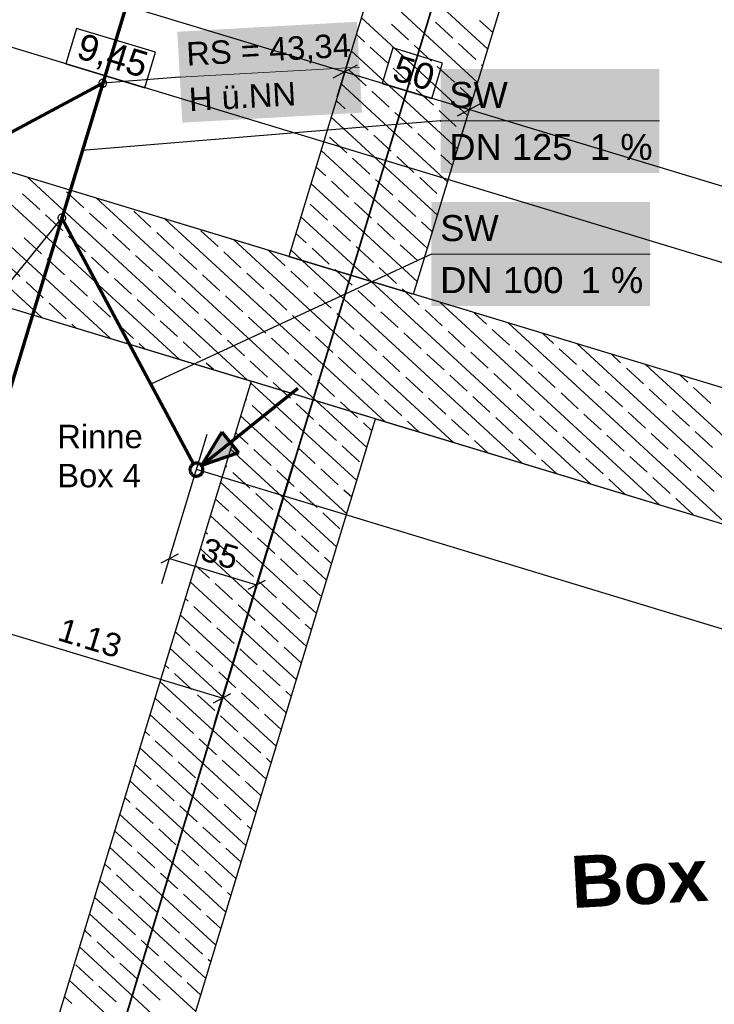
# Model space of a CAD drawing. Extents: x -779 to 790, y -208 to 633.
# Tile 160 of 232: x 96 to 150, y 259 to 334. Entities that reach past the tile are written whole.
import ezdxf
from ezdxf.lldxf.tags import DXFTag

# ---------------------------------------------------------------- set-up
doc = ezdxf.new("R2010")
doc.units = 0
doc.layers.get('0').update_dxf_attribs({"lineweight": 25})
for name, color, linetype, lineweight, true_color in [('01AFU Allgemein Bemaßung-A07F5V4RWF', 7, 'Continuous', 25, 0x848484), ('02 Raster Gebäude-A07F5V4QWF', 7, 'Continuous', 25, 0x848484), ('20 Fundament-A07F5V4OWF', 7, 'Continuous', 25, 0x848484), ('20 Räume Innen', 9, 'Continuous', 25, 0x808080), ('S_Mass', 150, 'Continuous', 25, 0x007fff), ('S_Schmutzwasser_Grundleitung', 7, 'Continuous', 70, 0x7f5f00), ('X_Mass', 150, 'Continuous', 25, 0x007fff)]:
    doc.layers.add(name, color=color, linetype=linetype, lineweight=lineweight, true_color=true_color)
doc.layers.add('02 Raster Gebäude-A07F5V53WF', color=7, linetype='Continuous', lineweight=13)
doc.layers.add('X_Text', color=7, linetype='Continuous', lineweight=25)
doc.styles.get("Standard").update_dxf_attribs({"font": 'arial.ttf'})
tags = doc.linetypes.add('Raster-A07F5V4TWF', pattern=[0.2, 0.1, -0.05, 0, -0.05]).pattern_tags.tags
tags[10:11] = [DXFTag(74, 4), DXFTag(75, 0), DXFTag(340, '0'), DXFTag(46, 1.0), DXFTag(50, 0.0), DXFTag(44, 0.0), DXFTag(45, 0.0)]
tags[8:9] = [DXFTag(74, 4), DXFTag(75, 0), DXFTag(340, '0'), DXFTag(46, 1.0), DXFTag(50, 0.0), DXFTag(44, 0.0), DXFTag(45, 0.0)]
tags[6:7] = [DXFTag(74, 4), DXFTag(75, 0), DXFTag(340, '0'), DXFTag(46, 1.0), DXFTag(50, 0.0), DXFTag(44, 0.0), DXFTag(45, 0.0)]
tags[4:5] = [DXFTag(74, 4), DXFTag(75, 0), DXFTag(340, '0'), DXFTag(46, 1.0), DXFTag(50, 0.0), DXFTag(44, 0.0), DXFTag(45, 0.0)]
tags = doc.linetypes.add('Raster-A07F5V57WF', pattern=[0.2, 0.1, -0.05, 0, -0.05]).pattern_tags.tags
tags[10:11] = [DXFTag(74, 4), DXFTag(75, 0), DXFTag(340, '0'), DXFTag(46, 1.0), DXFTag(50, 0.0), DXFTag(44, 0.0), DXFTag(45, 0.0)]
tags[8:9] = [DXFTag(74, 4), DXFTag(75, 0), DXFTag(340, '0'), DXFTag(46, 1.0), DXFTag(50, 0.0), DXFTag(44, 0.0), DXFTag(45, 0.0)]
tags[6:7] = [DXFTag(74, 4), DXFTag(75, 0), DXFTag(340, '0'), DXFTag(46, 1.0), DXFTag(50, 0.0), DXFTag(44, 0.0), DXFTag(45, 0.0)]
tags[4:5] = [DXFTag(74, 4), DXFTag(75, 0), DXFTag(340, '0'), DXFTag(46, 1.0), DXFTag(50, 0.0), DXFTag(44, 0.0), DXFTag(45, 0.0)]
tags = doc.linetypes.add('Wipeout_Contour-A07F5V4SWF', pattern=[1, 0, -1]).pattern_tags.tags
tags[6:7] = [DXFTag(74, 4), DXFTag(75, 0), DXFTag(340, '0'), DXFTag(46, 1.0), DXFTag(50, 0.0), DXFTag(44, 0.0), DXFTag(45, 0.0)]
tags[4:5] = [DXFTag(74, 4), DXFTag(75, 0), DXFTag(340, '0'), DXFTag(46, 1.0), DXFTag(50, 0.0), DXFTag(44, 0.0), DXFTag(45, 0.0)]

# ---------------------------------------------------------------- blocks, each defined once
blk = doc.blocks.new('Referenz-A07F5V4VWF', base_point=(-401.415, -176.34))
at = {"color": 0, "linetype": 'ByBlock', "lineweight": -2, "ltscale": 12.5}
for p, q in [((132.347, 367.46), (116.825, 316.268)), ((126.396, 313.367), (141.918, 364.558)), ((180.942, 296.828), (83.327, 326.425)), ((80.425, 316.854), (178.04, 287.257)), ((116.825, 316.268), (126.396, 313.367)), ((113.922, 306.697), (81.347, 199.268)), ((123.493, 303.796), (113.922, 306.697)), ((82.944, 170.071), (123.493, 303.796))]:
    blk.add_line(p, q, dxfattribs=at)
at = {"layer": '01AFU Allgemein Bemaßung-A07F5V4RWF', "color": 0, "lineweight": -2}
for p, q in [((12.267, 357.615), (193.19, 302.754)), ((87.635, 340.63), (121.132, 330.473)), ((120.551, 328.559), (121.54, 331.819)), ((122.067, 330.973), (120.196, 329.973)), ((121.132, 330.473), (130.703, 327.571)), ((130.122, 325.656), (131.111, 328.916)), ((131.638, 328.071), (129.767, 327.07)), ((130.703, 327.571), (185.249, 311.031))]:
    blk.add_line(p, q, dxfattribs=at)
at = {"layer": '01AFU Allgemein Bemaßung-A07F5V4RWF', "color": 0, "linetype": 'Wipeout_Contour-A07F5V4SWF', "lineweight": -2, "ltscale": 1.625}
for p, q in [((100.519, 333.81), (99.689, 331.076)), ((106.58, 331.972), (100.519, 333.81)), ((105.751, 329.238), (106.58, 331.972)), ((124.83, 332.307), (124.001, 329.573)), ((128.646, 331.15), (124.83, 332.307)), ((99.689, 331.076), (105.751, 329.238)), ((127.817, 328.416), (128.646, 331.15)), ((124.001, 329.573), (127.817, 328.416))]:
    blk.add_line(p, q, dxfattribs=at)
at = {"layer": '02 Raster Gebäude-A07F5V4QWF', "color": 0, "linetype": 'Raster-A07F5V4TWF', "lineweight": -2, "ltscale": 187.5}
blk.add_line((83.707, 189.82), (144.678, 390.893), dxfattribs=at)
at = {"layer": '20 Fundament-A07F5V4OWF', "color": 0, "lineweight": -2}
for p, q in [((132.347, 367.46), (116.825, 316.268)), ((126.396, 313.367), (141.918, 364.558)), ((132.11, 332.211), (123.943, 339.742)), ((131.336, 329.659), (123.169, 337.191)), ((130.562, 327.108), (122.395, 334.639)), ((126.031, 332.919), (124.708, 334.139)), ((129.423, 333.056), (128.099, 334.277)), ((132.497, 333.487), (131.491, 334.414)), ((122.639, 332.781), (122.008, 333.363)), ((124.404, 331.154), (123.081, 332.375)), ((127.796, 331.292), (126.472, 332.512)), ((131.187, 331.429), (129.864, 332.649)), ((129.789, 324.556), (121.621, 332.088)), ((129.56, 329.664), (128.237, 330.885)), ((131.723, 330.935), (131.629, 331.022)), ((122.777, 329.39), (121.453, 330.61)), ((126.169, 329.527), (124.845, 330.747)), ((129.015, 322.005), (120.848, 329.536)), ((124.541, 327.762), (123.218, 328.983)), ((127.933, 327.9), (126.61, 329.12)), ((130.949, 328.384), (130.001, 329.258)), ((121.15, 327.625), (120.461, 328.26)), ((122.914, 325.998), (121.591, 327.218)), ((126.306, 326.135), (124.983, 327.356)), ((129.698, 326.273), (128.374, 327.493)), ((116.825, 316.268), (83.327, 326.425)), ((128.241, 319.453), (120.074, 326.984)), ((103.112, 309.975), (86.226, 325.546)), ((124.679, 324.371), (123.355, 325.591)), ((128.071, 324.508), (126.747, 325.728)), ((130.176, 325.832), (130.139, 325.866)), ((97.836, 311.575), (82.979, 325.275)), ((121.287, 324.233), (119.964, 325.454)), ((127.467, 316.901), (119.3, 324.433)), ((129.402, 323.28), (128.512, 324.101)), ((108.387, 308.376), (91.502, 323.946)), ((123.052, 322.606), (121.728, 323.826)), ((126.443, 322.743), (125.12, 323.964)), ((119.66, 322.469), (118.913, 323.157)), ((113.662, 306.776), (96.777, 322.347)), ((126.694, 314.35), (118.526, 321.881)), ((121.424, 320.841), (120.101, 322.062)), ((124.816, 320.979), (123.493, 322.199)), ((128.208, 321.116), (126.885, 322.337)), ((97.682, 319.88), (96.359, 321.1)), ((101.074, 320.017), (99.75, 321.237)), ((118.937, 305.177), (102.052, 320.747)), ((119.797, 319.077), (118.474, 320.297)), ((123.189, 319.214), (121.866, 320.435)), ((126.581, 319.352), (125.257, 320.572)), ((99.447, 318.252), (98.123, 319.473)), ((102.838, 318.39), (101.515, 319.61)), ((106.23, 318.527), (104.907, 319.748)), ((124.213, 303.577), (107.327, 319.148)), ((123.153, 314.35), (117.753, 319.33)), ((124.954, 317.587), (123.63, 318.807)), ((127.854, 318.177), (127.022, 318.945)), ((104.603, 316.763), (103.28, 317.983)), ((107.995, 316.9), (106.671, 318.12)), ((111.387, 317.037), (110.063, 318.258)), ((118.17, 317.312), (117.366, 318.054)), ((121.562, 317.45), (120.238, 318.67)), ((97.819, 316.488), (96.496, 317.708)), ((101.211, 316.625), (99.888, 317.846)), ((129.488, 301.978), (112.603, 317.548)), ((80.425, 316.854), (113.922, 306.697)), ((109.759, 315.273), (108.436, 316.493)), ((113.151, 315.41), (111.828, 316.631)), ((116.543, 315.548), (115.24, 316.749)), ((117.878, 315.949), (116.979, 316.778)), ((119.935, 315.685), (118.611, 316.905)), ((123.326, 315.822), (122.003, 317.043)), ((126.718, 315.96), (125.395, 317.18)), ((96.192, 314.723), (94.869, 315.944)), ((99.584, 314.861), (98.261, 316.081)), ((102.976, 314.998), (101.652, 316.218)), ((106.368, 315.135), (105.044, 316.356)), ((134.763, 300.379), (117.878, 315.949)), ((114.916, 313.783), (113.592, 315.003)), ((118.307, 313.92), (116.984, 315.141)), ((120.516, 315.149), (120.376, 315.278)), ((121.699, 314.058), (120.516, 315.149)), ((125.091, 314.195), (123.768, 315.416)), ((97.957, 313.096), (96.633, 314.316)), ((101.349, 313.233), (100.025, 314.454)), ((104.74, 313.371), (103.417, 314.591)), ((108.132, 313.508), (106.809, 314.729)), ((111.524, 313.646), (110.2, 314.866)), ((140.039, 298.779), (123.153, 314.35)), ((120.072, 312.293), (118.749, 313.514)), ((123.464, 312.431), (122.14, 313.651)), ((125.791, 313.55), (125.532, 313.789)), ((126.856, 312.568), (125.791, 313.55)), ((99.721, 311.469), (98.398, 312.689)), ((103.113, 311.606), (101.79, 312.827)), ((106.505, 311.744), (105.182, 312.964)), ((109.897, 311.881), (108.573, 313.101)), ((113.289, 312.018), (111.965, 313.239)), ((116.68, 312.156), (115.357, 313.376)), ((180.942, 296.828), (126.396, 313.367)), ((145.314, 297.18), (128.429, 312.75)), ((125.228, 310.804), (123.905, 312.024)), ((128.62, 310.941), (127.297, 312.161)), ((132.012, 311.078), (131.066, 311.95)), ((104.878, 309.979), (103.554, 311.199)), ((108.27, 310.116), (106.946, 311.337)), ((111.661, 310.254), (110.338, 311.474)), ((115.053, 310.391), (113.73, 311.612)), ((118.445, 310.529), (117.121, 311.749)), ((121.837, 310.666), (120.513, 311.886)), ((150.589, 295.58), (133.704, 311.151)), ((100.474, 310.775), (100.163, 311.062)), ((126.993, 309.176), (125.67, 310.397)), ((130.385, 309.314), (129.061, 310.534)), ((133.777, 309.451), (132.453, 310.672)), ((110.034, 308.489), (108.711, 309.71)), ((113.426, 308.627), (112.102, 309.847)), ((116.818, 308.764), (115.494, 309.984)), ((120.209, 308.902), (118.886, 310.122)), ((123.601, 309.039), (122.278, 310.259)), ((137.168, 309.589), (136.342, 310.351)), ((105.749, 309.175), (105.319, 309.572)), ((132.149, 307.687), (130.826, 308.907)), ((135.541, 307.824), (134.218, 309.044)), ((138.933, 307.961), (137.609, 309.182)), ((155.865, 293.981), (138.979, 309.551)), ((115.191, 307), (113.867, 308.22)), ((118.582, 307.137), (117.259, 308.357)), ((121.974, 307.274), (120.651, 308.495)), ((125.366, 307.412), (124.042, 308.632)), ((128.758, 307.549), (127.434, 308.77)), ((142.325, 308.099), (141.617, 308.752)), ((111.025, 307.576), (110.475, 308.082)), ((137.306, 306.197), (135.982, 307.417)), ((140.698, 306.334), (139.374, 307.555)), ((144.089, 306.472), (142.766, 307.692)), ((161.14, 292.381), (144.255, 307.952)), ((113.922, 306.697), (72.862, 171.286)), ((120.347, 305.51), (119.023, 306.73)), ((123.739, 305.647), (122.415, 306.868)), ((127.13, 305.785), (125.807, 307.005)), ((130.522, 305.922), (129.199, 307.142)), ((133.914, 306.059), (132.591, 307.28)), ((147.481, 306.609), (146.892, 307.152)), ((122.051, 299.04), (113.884, 306.572)), ((116.3, 305.977), (115.632, 306.593)), ((116.955, 305.372), (116.3, 305.977)), ((142.462, 304.707), (141.139, 305.927)), ((145.854, 304.844), (144.53, 306.065)), ((149.246, 304.982), (147.922, 306.202)), ((113.563, 305.235), (113.497, 305.296)), ((122.825, 301.592), (118.937, 305.177)), ((121.575, 304.377), (120.788, 305.103)), ((125.503, 304.02), (124.18, 305.24)), ((128.895, 304.157), (127.572, 305.378)), ((132.287, 304.295), (130.963, 305.515)), ((135.679, 304.432), (134.355, 305.653)), ((139.07, 304.57), (137.747, 305.79)), ((115.328, 303.608), (114.005, 304.828)), ((118.72, 303.745), (117.396, 304.966)), ((122.111, 303.883), (121.575, 304.377)), ((147.618, 303.217), (146.295, 304.438)), ((82.944, 170.071), (123.493, 303.796)), ((121.278, 296.489), (113.11, 304.02)), ((123.493, 303.796), (178.04, 287.257)), ((126.85, 302.778), (125.944, 303.613)), ((130.66, 302.53), (129.336, 303.751)), ((134.051, 302.668), (132.728, 303.888)), ((137.443, 302.805), (136.12, 304.025)), ((140.835, 302.942), (139.511, 304.163)), ((144.227, 303.08), (142.903, 304.3)), ((117.093, 301.981), (115.769, 303.201)), ((120.484, 302.118), (119.161, 303.338)), ((123.212, 302.868), (122.553, 303.476)), ((149.383, 301.59), (148.06, 302.81)), ((113.701, 301.843), (112.724, 302.744)), ((132.126, 301.178), (131.101, 302.123)), ((135.816, 301.04), (134.493, 302.261)), ((139.208, 301.178), (137.884, 302.398)), ((142.6, 301.315), (141.276, 302.536)), ((145.991, 301.453), (144.668, 302.673)), ((120.504, 293.937), (112.337, 301.468)), ((115.465, 300.216), (114.142, 301.436)), ((118.857, 300.353), (117.534, 301.574)), ((122.249, 300.491), (120.925, 301.711)), ((137.401, 299.579), (136.257, 300.634)), ((140.972, 299.551), (139.649, 300.771)), ((144.364, 299.688), (143.041, 300.908)), ((147.756, 299.826), (146.432, 301.046)), ((112.074, 300.079), (111.95, 300.193)), ((117.23, 298.589), (115.907, 299.809)), ((120.622, 298.726), (119.298, 299.947)), ((113.838, 298.451), (112.515, 299.672)), ((142.676, 297.979), (141.413, 299.144)), ((146.129, 298.061), (144.805, 299.281)), ((149.52, 298.198), (148.197, 299.419)), ((119.73, 291.386), (111.563, 298.917)), ((121.665, 297.765), (121.063, 298.319)), ((112.211, 296.687), (111.176, 297.641)), ((115.603, 296.824), (114.279, 298.045)), ((118.995, 296.962), (117.671, 298.182)), ((147.893, 296.434), (146.57, 297.654)), ((118.957, 288.834), (110.789, 296.365)), ((113.976, 295.06), (112.652, 296.28)), ((117.367, 295.197), (116.044, 296.417)), ((120.759, 295.334), (119.436, 296.555)), ((110.584, 294.922), (110.402, 295.089)), ((112.348, 293.295), (111.025, 294.515)), ((115.74, 293.432), (114.417, 294.653)), ((119.132, 293.57), (117.809, 294.79)), ((118.183, 286.282), (110.016, 293.814)), ((117.505, 291.805), (116.181, 293.026)), ((120.117, 292.661), (119.573, 293.163)), ((110.721, 291.53), (109.629, 292.538)), ((114.113, 291.668), (112.79, 292.888)), ((117.409, 283.731), (109.242, 291.262)), ((112.486, 289.903), (111.162, 291.124)), ((115.878, 290.041), (114.554, 291.261)), ((119.269, 290.178), (117.946, 291.398)), ((109.094, 289.766), (108.855, 289.986)), ((110.859, 288.139), (109.535, 289.359)), ((114.25, 288.276), (112.927, 289.496)), ((117.642, 288.413), (116.319, 289.634)), ((116.635, 281.179), (108.468, 288.71)), ((112.623, 286.511), (111.3, 287.732)), ((116.015, 286.649), (114.692, 287.869)), ((118.57, 287.558), (118.083, 288.007)), ((109.231, 286.374), (108.081, 287.435)), ((115.862, 278.628), (107.694, 286.159)), ((117.78, 285.022), (116.456, 286.242)), ((110.996, 284.747), (109.673, 285.967)), ((114.388, 284.884), (113.064, 286.105)), ((107.604, 284.609), (107.308, 284.883)), ((109.369, 282.982), (108.045, 284.203)), ((112.761, 283.12), (111.437, 284.34)), ((116.152, 283.257), (114.829, 284.478)), ((115.088, 276.076), (106.921, 283.607)), ((111.133, 281.355), (109.81, 282.575)), ((114.525, 281.493), (113.202, 282.713)), ((117.022, 282.455), (116.594, 282.85)), ((107.742, 281.218), (106.534, 282.331)), ((114.314, 273.524), (106.147, 281.056)), ((112.898, 279.728), (111.575, 280.948)), ((116.249, 279.903), (114.966, 281.086)), ((109.506, 279.591), (108.183, 280.811)), ((106.115, 279.453), (105.76, 279.78)), ((107.879, 277.826), (106.556, 279.046)), ((111.271, 277.963), (109.947, 279.184)), ((114.663, 278.101), (113.339, 279.321)), ((113.541, 270.973), (105.373, 278.504)), ((106.252, 276.061), (104.986, 277.228)), ((109.644, 276.199), (108.32, 277.419)), ((113.035, 276.336), (111.712, 277.557)), ((115.475, 277.352), (115.104, 277.694)), ((112.767, 268.421), (104.6, 275.952)), ((108.017, 274.434), (106.693, 275.655)), ((111.408, 274.572), (110.085, 275.792)), ((114.701, 274.8), (113.477, 275.929)), ((104.625, 274.297), (104.213, 274.677)), ((113.173, 272.944), (111.849, 274.165)), ((111.993, 265.87), (103.826, 273.401)), ((106.389, 272.67), (105.066, 273.89)), ((109.781, 272.807), (108.458, 274.027)), ((113.927, 272.249), (113.614, 272.538)), ((104.762, 270.905), (103.439, 272.125)), ((108.154, 271.042), (106.831, 272.263)), ((111.546, 271.18), (110.222, 272.4)), ((111.219, 263.318), (103.052, 270.849)), ((106.527, 269.278), (105.203, 270.498)), ((109.919, 269.415), (108.595, 270.636)), ((113.154, 269.697), (111.987, 270.773)), ((103.135, 269.14), (102.665, 269.574)), ((108.291, 267.651), (106.968, 268.871)), ((111.683, 267.788), (110.36, 269.008)), ((110.446, 260.766), (102.278, 268.298)), ((104.9, 267.513), (103.576, 268.734)), ((110.056, 266.023), (108.733, 267.244)), ((112.38, 267.145), (112.124, 267.381)), ((103.272, 265.749), (101.949, 266.969)), ((106.664, 265.886), (105.341, 267.106)), ((109.672, 258.215), (101.505, 265.746)), ((105.037, 264.121), (103.714, 265.342)), ((108.429, 264.259), (107.105, 265.479)), ((111.606, 264.594), (110.497, 265.617)), ((101.645, 263.984), (101.118, 264.47)), ((103.41, 262.357), (102.086, 263.577)), ((106.802, 262.494), (105.478, 263.715)), ((110.193, 262.632), (108.87, 263.852)), ((108.898, 255.663), (100.731, 263.195)), ((105.174, 260.73), (103.851, 261.95)), ((108.566, 260.867), (107.243, 262.087)), ((110.833, 262.042), (110.635, 262.225)), ((101.783, 260.592), (100.459, 261.813)), ((108.125, 253.112), (99.957, 260.643)), ((110.059, 259.491), (109.007, 260.46)), ((103.547, 258.965), (102.224, 260.185)), ((106.939, 259.102), (105.616, 260.323)), ((100.155, 258.828), (99.57, 259.367))]:
    blk.add_line(p, q, dxfattribs=at)
at = {"layer": '01AFU Allgemein Bemaßung-A07F5V4RWF', "color": 0, "linetype": 'ByBlock', "lineweight": -2, "ltscale": 1.625, "char_height": 2.00026, "attachment_point": 1, "rotation": 343.13117}
for s, insert in [('{\\fArial;9,45}', (100.989, 333.483)), ('{\\fArial;50}', (125.246, 331.802))]:
    blk.add_mtext(s, dxfattribs=dict(at, insert=insert))
blk = doc.blocks.new('Referenz-A07F5V59WF', base_point=(-759.499, -206.186))
at = {"layer": '02 Raster Gebäude-A07F5V53WF', "color": 0, "linetype": 'Raster-A07F5V57WF', "ltscale": 117.000008}
blk.add_line((83.667, 189.869), (144.624, 390.905), dxfattribs=at)
at = {"layer": '20 Räume Innen', "color": 0, "linetype": 'Continuous', "lineweight": -2, "ltscale": 225.000015, "insert": (138.379, 270.166), "char_height": 3.99976, "attachment_point": 1, "rotation": 3.1327}
blk.add_mtext('{\\fArial|b1|i0;Box}', dxfattribs=at)
blk = doc.blocks.new('Maß-A07F5V6NWF', base_point=(89.505, 280.396))
at = {"color": 0, "linetype": 'ByBlock', "lineweight": -2, "ltscale": 0.25}
for p, q in [((89.586, 286.924), (93.068, 298.408)), ((111.116, 280.396), (114.598, 291.88)), ((89.505, 288.484), (90.828, 289.192)), ((111.696, 282.31), (90.166, 288.838)), ((111.035, 281.956), (112.358, 282.663))]:
    blk.add_line(p, q, dxfattribs=at)
at = {"color": 0, "linetype": 'ByBlock', "lineweight": -2, "ltscale": 0.25, "insert": (99.472, 288.524), "char_height": 1.8, "attachment_point": 1, "rotation": 343.13211}
blk.add_mtext('{\\fArial;1.13}', dxfattribs=at)
blk = doc.blocks.new('Maß-A07F5V8FWF', base_point=(106.991, 289.104))
at = {"color": 0, "linetype": 'ByBlock', "lineweight": -2, "ltscale": 0.25}
for p, q in [((107.072, 291.131), (110.554, 302.614)), ((113.756, 289.104), (117.238, 300.588)), ((108.314, 293.398), (106.991, 292.691)), ((107.652, 293.045), (114.336, 291.018)), ((114.998, 291.372), (113.675, 290.664))]:
    blk.add_line(p, q, dxfattribs=at)
at = {"color": 0, "linetype": 'ByBlock', "lineweight": -2, "ltscale": 0.25, "insert": (110.451, 294.704), "char_height": 1.8, "attachment_point": 1, "rotation": 343.13189}
blk.add_mtext('{\\fArial;35}', dxfattribs=at)
blk = doc.blocks.new('Maß-A07F5VB3WF', base_point=(109.726, 285.585))
at = {"color": 0, "linetype": 'ByBlock', "lineweight": -2, "ltscale": 0.25}
blk.add_line((156.625, 285.666), (109.726, 299.885), dxfattribs=at)

msp = doc.modelspace()

# ---------------------------------------------------------------- linework, layer by layer
at = {"layer": 'S_Mass', "lineweight": 18}
msp.add_line((108.448, 330.058), (122.256, 330.825), dxfattribs=at)
at = {"layer": 'S_Mass'}
for p, q in [((108.439, 330.063), (108.438, 330.061)), ((108.44, 330.064), (108.439, 330.063)), ((108.441, 330.066), (108.44, 330.065)), ((108.44, 330.065), (108.44, 330.064)), ((108.442, 330.066), (108.441, 330.066)), ((108.443, 330.067), (108.442, 330.066)), ((108.445, 330.068), (108.443, 330.067)), ((108.446, 330.068), (108.445, 330.068)), ((108.447, 330.068), (108.446, 330.068)), ((108.449, 330.068), (108.447, 330.068)), ((108.45, 330.068), (108.449, 330.068)), ((108.451, 330.068), (108.45, 330.068)), ((108.452, 330.067), (108.451, 330.068)), ((108.453, 330.066), (108.452, 330.067)), ((108.454, 330.066), (108.453, 330.066)), ((108.455, 330.065), (108.454, 330.066)), ((108.456, 330.064), (108.455, 330.065)), ((108.457, 330.062), (108.456, 330.064)), ((108.457, 330.061), (108.457, 330.062)), ((102.226, 329.631), (102.223, 329.592)), ((102.223, 329.592), (102.226, 329.553)), ((102.234, 329.669), (102.226, 329.631)), ((102.226, 329.553), (102.234, 329.514)), ((102.246, 329.707), (102.234, 329.669)), ((102.234, 329.514), (102.246, 329.477)), ((102.264, 329.742), (102.246, 329.707)), ((102.246, 329.477), (102.264, 329.442)), ((102.285, 329.774), (102.264, 329.742)), ((102.264, 329.442), (102.285, 329.409)), ((102.311, 329.804), (102.285, 329.774)), ((102.285, 329.409), (102.311, 329.38)), ((102.341, 329.83), (102.311, 329.804)), ((102.311, 329.38), (102.341, 329.354)), ((102.373, 329.852), (102.341, 329.83)), ((102.341, 329.354), (102.373, 329.332)), ((102.409, 329.869), (102.373, 329.852)), ((102.373, 329.332), (102.409, 329.315)), ((102.446, 329.882), (102.409, 329.869)), ((102.409, 329.315), (102.446, 329.302)), ((102.424, 329.605), (102.423, 329.592)), ((102.423, 329.592), (102.424, 329.579)), ((102.427, 329.618), (102.424, 329.605)), ((102.424, 329.579), (102.427, 329.566)), ((102.431, 329.63), (102.427, 329.618)), ((102.427, 329.566), (102.431, 329.554)), ((102.437, 329.642), (102.431, 329.63)), ((102.431, 329.554), (102.437, 329.542)), ((102.444, 329.653), (102.437, 329.642)), ((102.437, 329.542), (102.444, 329.531)), ((102.453, 329.663), (102.444, 329.653)), ((102.444, 329.531), (102.453, 329.521)), ((102.484, 329.889), (102.446, 329.882)), ((102.462, 329.671), (102.453, 329.663)), ((102.453, 329.521), (102.462, 329.512)), ((102.473, 329.678), (102.462, 329.671)), ((102.462, 329.512), (102.473, 329.505)), ((102.485, 329.684), (102.473, 329.678)), ((102.473, 329.505), (102.485, 329.499)), ((102.523, 329.892), (102.484, 329.889)), ((102.497, 329.688), (102.485, 329.684)), ((102.485, 329.499), (102.497, 329.495)), ((102.51, 329.691), (102.497, 329.688)), ((102.497, 329.495), (102.51, 329.493)), ((102.523, 329.692), (102.51, 329.691)), ((102.51, 329.493), (102.523, 329.492)), ((108.448, 330.058), (102.523, 329.592)), ((102.562, 329.889), (102.523, 329.892)), ((102.536, 329.691), (102.523, 329.692)), ((102.523, 329.492), (102.536, 329.493)), ((102.549, 329.688), (102.536, 329.691)), ((102.536, 329.493), (102.549, 329.495)), ((102.562, 329.684), (102.549, 329.688)), ((102.549, 329.495), (102.562, 329.499)), ((102.601, 329.882), (102.562, 329.889)), ((102.573, 329.678), (102.562, 329.684)), ((102.562, 329.499), (102.573, 329.505)), ((102.584, 329.671), (102.573, 329.678)), ((102.573, 329.505), (102.584, 329.512)), ((102.594, 329.663), (102.584, 329.671)), ((102.584, 329.512), (102.594, 329.521)), ((102.603, 329.653), (102.594, 329.663)), ((102.594, 329.521), (102.603, 329.531)), ((102.638, 329.869), (102.601, 329.882)), ((102.601, 329.302), (102.638, 329.315)), ((102.61, 329.642), (102.603, 329.653)), ((102.603, 329.531), (102.61, 329.542)), ((102.616, 329.63), (102.61, 329.642)), ((102.61, 329.542), (102.616, 329.554)), ((102.62, 329.618), (102.616, 329.63)), ((102.616, 329.554), (102.62, 329.566)), ((102.622, 329.605), (102.62, 329.618)), ((102.62, 329.566), (102.622, 329.579)), ((102.623, 329.592), (102.622, 329.605)), ((102.622, 329.579), (102.623, 329.592)), ((102.673, 329.852), (102.638, 329.869)), ((102.638, 329.315), (102.673, 329.332)), ((102.706, 329.83), (102.673, 329.852)), ((102.673, 329.332), (102.706, 329.354)), ((102.735, 329.804), (102.706, 329.83)), ((102.706, 329.354), (102.735, 329.38)), ((102.761, 329.774), (102.735, 329.804)), ((102.735, 329.38), (102.761, 329.409)), ((102.783, 329.742), (102.761, 329.774)), ((102.761, 329.409), (102.783, 329.442)), ((102.8, 329.707), (102.783, 329.742)), ((102.783, 329.442), (102.8, 329.477)), ((102.813, 329.669), (102.8, 329.707)), ((102.8, 329.477), (102.813, 329.514)), ((102.821, 329.631), (102.813, 329.669)), ((102.813, 329.514), (102.821, 329.553)), ((102.823, 329.592), (102.821, 329.631)), ((102.821, 329.553), (102.823, 329.592)), ((108.438, 330.061), (108.438, 330.06)), ((108.438, 330.06), (108.438, 330.059)), ((108.438, 330.059), (108.438, 330.058)), ((108.438, 330.058), (108.438, 330.056)), ((108.438, 330.056), (108.438, 330.055)), ((108.438, 330.055), (108.439, 330.054)), ((108.439, 330.054), (108.439, 330.053)), ((108.439, 330.053), (108.44, 330.052)), ((108.44, 330.052), (108.441, 330.051)), ((108.441, 330.051), (108.442, 330.05)), ((108.442, 330.05), (108.443, 330.049)), ((108.443, 330.049), (108.444, 330.049)), ((108.444, 330.049), (108.446, 330.048)), ((108.446, 330.048), (108.447, 330.048)), ((108.447, 330.048), (108.448, 330.048)), ((108.448, 330.048), (108.45, 330.048)), ((108.45, 330.048), (108.451, 330.049)), ((108.451, 330.049), (108.452, 330.049)), ((108.452, 330.049), (108.453, 330.05)), ((108.453, 330.05), (108.454, 330.051)), ((108.454, 330.051), (108.455, 330.051)), ((108.455, 330.051), (108.456, 330.052)), ((108.456, 330.052), (108.457, 330.054)), ((108.458, 330.06), (108.457, 330.061)), ((108.457, 330.055), (108.458, 330.056)), ((108.457, 330.054), (108.457, 330.055)), ((108.458, 330.059), (108.458, 330.06)), ((108.458, 330.057), (108.458, 330.059)), ((108.458, 330.056), (108.458, 330.057)), ((102.446, 329.302), (102.484, 329.294)), ((102.484, 329.294), (102.523, 329.292)), ((102.523, 329.292), (102.562, 329.294)), ((102.562, 329.294), (102.601, 329.302)), ((99.199, 319.47), (99.17, 319.444)), ((99.232, 319.492), (99.199, 319.47)), ((99.267, 319.509), (99.232, 319.492)), ((99.304, 319.522), (99.267, 319.509)), ((99.343, 319.529), (99.304, 319.522)), ((99.382, 319.532), (99.343, 319.529)), ((99.421, 319.529), (99.382, 319.532)), ((99.46, 319.522), (99.421, 319.529)), ((99.497, 319.509), (99.46, 319.522)), ((99.532, 319.492), (99.497, 319.509)), ((99.565, 319.47), (99.532, 319.492)), ((99.594, 319.444), (99.565, 319.47)), ((89.21, 306.697), (99.382, 319.232)), ((99.085, 319.271), (99.082, 319.232)), ((99.082, 319.232), (99.085, 319.193)), ((99.092, 319.309), (99.085, 319.271)), ((99.085, 319.193), (99.092, 319.154)), ((99.105, 319.347), (99.092, 319.309)), ((99.092, 319.154), (99.105, 319.117)), ((99.122, 319.382), (99.105, 319.347)), ((99.105, 319.117), (99.122, 319.082)), ((99.144, 319.414), (99.122, 319.382)), ((99.122, 319.082), (99.144, 319.049)), ((99.17, 319.444), (99.144, 319.414)), ((99.144, 319.049), (99.17, 319.02)), ((99.17, 319.02), (99.199, 318.994)), ((99.199, 318.994), (99.232, 318.972)), ((99.232, 318.972), (99.267, 318.955)), ((99.267, 318.955), (99.304, 318.942)), ((99.283, 319.245), (99.282, 319.232)), ((99.282, 319.232), (99.283, 319.219)), ((99.285, 319.258), (99.283, 319.245)), ((99.283, 319.219), (99.285, 319.206)), ((99.29, 319.27), (99.285, 319.258)), ((99.285, 319.206), (99.29, 319.194)), ((99.295, 319.282), (99.29, 319.27)), ((99.29, 319.194), (99.295, 319.182)), ((99.303, 319.293), (99.295, 319.282)), ((99.295, 319.182), (99.303, 319.171)), ((99.311, 319.303), (99.303, 319.293)), ((99.303, 319.171), (99.311, 319.161)), ((99.304, 318.942), (99.343, 318.934)), ((99.321, 319.311), (99.311, 319.303)), ((99.311, 319.161), (99.321, 319.152)), ((99.332, 319.318), (99.321, 319.311)), ((99.321, 319.152), (99.332, 319.145)), ((99.344, 319.324), (99.332, 319.318)), ((99.332, 319.145), (99.344, 319.139)), ((99.343, 318.934), (99.382, 318.932)), ((99.356, 319.328), (99.344, 319.324)), ((99.344, 319.139), (99.356, 319.135)), ((99.369, 319.331), (99.356, 319.328)), ((99.356, 319.135), (99.369, 319.133)), ((99.382, 319.332), (99.369, 319.331)), ((99.369, 319.133), (99.382, 319.132)), ((99.395, 319.331), (99.382, 319.332)), ((99.382, 319.132), (99.395, 319.133)), ((99.382, 318.932), (99.421, 318.934)), ((99.408, 319.328), (99.395, 319.331)), ((99.395, 319.133), (99.408, 319.135)), ((99.42, 319.324), (99.408, 319.328)), ((99.408, 319.135), (99.42, 319.139)), ((99.432, 319.318), (99.42, 319.324)), ((99.42, 319.139), (99.432, 319.145)), ((99.421, 318.934), (99.46, 318.942)), ((99.443, 319.311), (99.432, 319.318)), ((99.432, 319.145), (99.443, 319.152)), ((99.453, 319.303), (99.443, 319.311)), ((99.443, 319.152), (99.453, 319.161)), ((99.461, 319.293), (99.453, 319.303)), ((99.453, 319.161), (99.461, 319.171)), ((99.46, 318.942), (99.497, 318.955)), ((99.469, 319.282), (99.461, 319.293)), ((99.461, 319.171), (99.469, 319.182)), ((99.474, 319.27), (99.469, 319.282)), ((99.469, 319.182), (99.474, 319.194)), ((99.479, 319.258), (99.474, 319.27)), ((99.474, 319.194), (99.479, 319.206)), ((99.481, 319.245), (99.479, 319.258)), ((99.479, 319.206), (99.481, 319.219)), ((99.482, 319.232), (99.481, 319.245)), ((99.481, 319.219), (99.482, 319.232)), ((99.497, 318.955), (99.532, 318.972)), ((99.532, 318.972), (99.565, 318.994)), ((99.565, 318.994), (99.594, 319.02)), ((99.62, 319.414), (99.594, 319.444)), ((99.594, 319.02), (99.62, 319.049)), ((99.642, 319.382), (99.62, 319.414)), ((99.62, 319.049), (99.642, 319.082)), ((99.659, 319.347), (99.642, 319.382)), ((99.642, 319.082), (99.659, 319.117)), ((99.672, 319.309), (99.659, 319.347)), ((99.659, 319.117), (99.672, 319.154)), ((99.679, 319.271), (99.672, 319.309)), ((99.672, 319.154), (99.679, 319.193)), ((99.682, 319.232), (99.679, 319.271)), ((99.679, 319.193), (99.682, 319.232))]:
    msp.add_line(p, q, dxfattribs=at)
at = {"layer": 'S_Mass', "color": 7, "true_color": 0xffffff}
for points in [[(122.105, 333.553), (108.254, 333.553), (122.062, 334.32)], [(108.599, 327.331), (122.105, 333.553), (108.254, 333.553)], [(122.451, 327.331), (108.599, 327.331), (122.105, 333.553)], [(108.642, 326.563), (122.451, 327.331), (108.599, 327.331)]]:
    msp.add_solid(points, dxfattribs=at)
at = {"layer": 'S_Schmutzwasser_Grundleitung'}
for p, q in [((120.986, 390.48), (102.523, 329.592)), ((95.082, 325.613), (102.523, 329.592)), ((102.523, 329.592), (99.382, 319.232)), ((99.382, 319.232), (79.34, 253.134)), ((109.49, 300.326), (99.382, 319.232)), ((110.116, 300.198), (117.517, 306.152)), ((111.669, 302.765), (110.116, 300.198)), ((111.669, 302.765), (112.955, 301.166)), ((112.955, 301.166), (110.116, 300.198)), ((109.229, 299.939), (109.226, 299.873)), ((109.226, 299.873), (109.232, 299.808)), ((109.24, 300.003), (109.229, 299.939)), ((109.232, 299.808), (109.246, 299.744)), ((109.26, 300.066), (109.24, 300.003)), ((109.288, 300.125), (109.26, 300.066)), ((109.323, 300.18), (109.288, 300.125)), ((109.365, 300.23), (109.323, 300.18)), ((109.413, 300.274), (109.365, 300.23)), ((109.466, 300.312), (109.413, 300.274)), ((109.524, 300.342), (109.466, 300.312)), ((109.586, 300.365), (109.524, 300.342)), ((109.65, 300.379), (109.586, 300.365)), ((109.715, 300.385), (109.65, 300.379)), ((109.78, 300.382), (109.715, 300.385)), ((109.844, 300.371), (109.78, 300.382)), ((109.907, 300.351), (109.844, 300.371)), ((109.966, 300.323), (109.907, 300.351)), ((110.021, 300.288), (109.966, 300.323)), ((110.072, 300.246), (110.021, 300.288)), ((110.116, 300.198), (110.072, 300.246)), ((110.153, 300.145), (110.116, 300.198)), ((110.184, 300.087), (110.153, 300.145)), ((110.206, 300.025), (110.184, 300.087)), ((110.22, 299.961), (110.206, 300.025)), ((110.212, 299.767), (110.223, 299.831)), ((110.226, 299.896), (110.22, 299.961)), ((110.223, 299.831), (110.226, 299.896)), ((109.246, 299.744), (109.269, 299.683)), ((109.269, 299.683), (109.299, 299.625)), ((109.299, 299.625), (109.337, 299.571)), ((109.337, 299.571), (109.381, 299.523)), ((109.381, 299.523), (109.431, 299.481)), ((109.431, 299.481), (109.486, 299.446)), ((109.486, 299.446), (109.545, 299.419)), ((109.545, 299.419), (109.608, 299.399)), ((109.608, 299.399), (109.672, 299.388)), ((109.672, 299.388), (109.738, 299.385)), ((109.738, 299.385), (109.803, 299.391)), ((109.803, 299.391), (109.867, 299.405)), ((109.867, 299.405), (109.928, 299.427)), ((109.928, 299.427), (109.986, 299.458)), ((109.986, 299.458), (110.04, 299.495)), ((110.04, 299.495), (110.088, 299.54)), ((110.088, 299.54), (110.13, 299.59)), ((110.13, 299.59), (110.165, 299.645)), ((110.165, 299.645), (110.192, 299.704)), ((110.192, 299.704), (110.212, 299.767))]:
    msp.add_line(p, q, dxfattribs=at)
at = {"layer": 'S_Schmutzwasser_Grundleitung', "lineweight": 13}
for p, q in [((102.523, 329.592), (102.523, 329.592)), ((99.382, 319.232), (99.382, 319.232))]:
    msp.add_line(p, q, dxfattribs=at)
at = {"layer": 'S_Schmutzwasser_Grundleitung'}
for points in [[(112.955, 301.166), (110.701, 301.166), (111.669, 302.765)], [(110.116, 300.198), (112.955, 301.166), (110.701, 301.166)]]:
    msp.add_solid(points, dxfattribs=at)
at = {"layer": 'X_Mass'}
for p, q in [((128.49, 326.696), (100.953, 324.412)), ((128.481, 326.699), (128.48, 326.698)), ((128.48, 326.698), (128.48, 326.697)), ((128.48, 326.697), (128.48, 326.696)), ((128.48, 326.696), (128.48, 326.694)), ((128.48, 326.694), (128.48, 326.693)), ((128.48, 326.693), (128.481, 326.692)), ((128.482, 326.702), (128.481, 326.701)), ((128.481, 326.701), (128.481, 326.699)), ((128.481, 326.692), (128.481, 326.691)), ((128.481, 326.691), (128.482, 326.689)), ((128.483, 326.703), (128.482, 326.702)), ((128.482, 326.689), (128.483, 326.688)), ((128.484, 326.703), (128.483, 326.703)), ((128.483, 326.688), (128.484, 326.688)), ((128.485, 326.704), (128.484, 326.703)), ((128.484, 326.688), (128.485, 326.687)), ((128.486, 326.705), (128.485, 326.704)), ((128.485, 326.687), (128.486, 326.686)), ((128.487, 326.705), (128.486, 326.705)), ((128.486, 326.686), (128.487, 326.686)), ((128.489, 326.705), (128.487, 326.705)), ((128.487, 326.686), (128.489, 326.686)), ((128.49, 326.706), (128.489, 326.705)), ((128.489, 326.686), (128.49, 326.686)), ((128.491, 326.705), (128.49, 326.706)), ((128.49, 326.686), (128.491, 326.686)), ((128.493, 326.705), (128.491, 326.705)), ((128.491, 326.686), (128.493, 326.686)), ((128.494, 326.705), (128.493, 326.705)), ((128.493, 326.686), (128.494, 326.686)), ((128.495, 326.704), (128.494, 326.705)), ((128.494, 326.686), (128.495, 326.687)), ((128.496, 326.703), (128.495, 326.704)), ((128.495, 326.687), (128.496, 326.688)), ((128.497, 326.703), (128.496, 326.703)), ((128.496, 326.688), (128.497, 326.688)), ((128.498, 326.702), (128.497, 326.703)), ((128.497, 326.688), (128.498, 326.689)), ((128.499, 326.701), (128.498, 326.702)), ((128.498, 326.689), (128.499, 326.691)), ((128.499, 326.699), (128.499, 326.701)), ((128.5, 326.698), (128.499, 326.699)), ((128.499, 326.692), (128.5, 326.693)), ((128.499, 326.691), (128.499, 326.692)), ((128.5, 326.697), (128.5, 326.698)), ((128.5, 326.696), (128.5, 326.697)), ((128.5, 326.694), (128.5, 326.696)), ((128.5, 326.693), (128.5, 326.694)), ((127.79, 316.455), (106.213, 306.455)), ((127.781, 316.458), (127.78, 316.457)), ((127.78, 316.457), (127.78, 316.455)), ((127.78, 316.455), (127.78, 316.454)), ((127.78, 316.454), (127.781, 316.453)), ((127.782, 316.46), (127.781, 316.459)), ((127.781, 316.459), (127.781, 316.458)), ((127.781, 316.453), (127.781, 316.451)), ((127.781, 316.451), (127.782, 316.45)), ((127.783, 316.462), (127.782, 316.461)), ((127.782, 316.461), (127.782, 316.46)), ((127.782, 316.45), (127.782, 316.449)), ((127.782, 316.449), (127.783, 316.448)), ((127.784, 316.463), (127.783, 316.462)), ((127.783, 316.448), (127.784, 316.447)), ((127.785, 316.464), (127.784, 316.463)), ((127.784, 316.447), (127.785, 316.447)), ((127.786, 316.464), (127.785, 316.464)), ((127.785, 316.447), (127.786, 316.446)), ((127.788, 316.465), (127.786, 316.464)), ((127.786, 316.446), (127.788, 316.446)), ((127.789, 316.465), (127.788, 316.465)), ((127.788, 316.446), (127.789, 316.445)), ((127.79, 316.465), (127.789, 316.465)), ((127.789, 316.445), (127.79, 316.445)), ((127.792, 316.465), (127.79, 316.465)), ((127.79, 316.445), (127.792, 316.445)), ((127.793, 316.465), (127.792, 316.465)), ((127.792, 316.445), (127.793, 316.446)), ((127.794, 316.464), (127.793, 316.465)), ((127.793, 316.446), (127.794, 316.446)), ((127.795, 316.464), (127.794, 316.464)), ((127.794, 316.446), (127.795, 316.447)), ((127.796, 316.463), (127.795, 316.464)), ((127.795, 316.447), (127.796, 316.447)), ((127.797, 316.462), (127.796, 316.463)), ((127.796, 316.447), (127.797, 316.448)), ((127.798, 316.461), (127.797, 316.462)), ((127.797, 316.448), (127.798, 316.449)), ((127.799, 316.46), (127.798, 316.461)), ((127.798, 316.449), (127.799, 316.45)), ((127.799, 316.459), (127.799, 316.46)), ((127.8, 316.458), (127.799, 316.459)), ((127.799, 316.451), (127.8, 316.453)), ((127.799, 316.45), (127.799, 316.451)), ((127.8, 316.457), (127.8, 316.458)), ((127.8, 316.455), (127.8, 316.457)), ((127.8, 316.454), (127.8, 316.455)), ((127.8, 316.453), (127.8, 316.454))]:
    msp.add_line(p, q, dxfattribs=at)
at = {"layer": 'X_Mass', "lineweight": 18}
for p, q in [((128.49, 326.696), (145.309, 326.696)), ((127.79, 316.455), (144.589, 316.455))]:
    msp.add_line(p, q, dxfattribs=at)
at = {"layer": 'X_Mass', "color": 7, "true_color": 0xffffff}
for points in [[(128.49, 322.696), (145.309, 322.696), (128.49, 330.696)], [(145.309, 322.696), (128.49, 330.696), (145.309, 330.696)], [(127.79, 312.455), (144.589, 312.455), (127.79, 320.455)], [(144.589, 312.455), (127.79, 320.455), (144.589, 320.455)]]:
    msp.add_solid(points, dxfattribs=at)

# ---------------------------------------------------------------- block references
at = {"color": 8, "lineweight": 25, "ltscale": 1250, "true_color": 0x808080}
msp.add_blockref('Referenz-A07F5V59WF', (-759.499, -206.186), dxfattribs=at)
at = {"color": 8, "lineweight": 25, "ltscale": 12.5, "true_color": 0x808080}
msp.add_blockref('Referenz-A07F5V4VWF', (-401.415, -176.34), dxfattribs=at)
at = {"layer": 'S_Mass', "ltscale": 0.25}
for name, p in [('Maß-A07F5VB3WF', (109.726, 285.585)), ('Maß-A07F5V8FWF', (106.991, 289.104)), ('Maß-A07F5V6NWF', (89.505, 280.396))]:
    msp.add_blockref(name, p, dxfattribs=at)

# ---------------------------------------------------------------- texts
at = {"layer": 'S_Mass', "char_height": 1.8, "attachment_point": 1, "rotation": 3.18}
for s, insert in [('{\\fArial;RS = 43,34}', (108.9, 332.737)), ('{\\fArial;H ü.NN}', (109.094, 329.243))]:
    msp.add_mtext(s, dxfattribs=dict(at, insert=insert))
at = {"layer": 'X_Mass', "char_height": 2, "attachment_point": 1}
for s, insert in [('{\\fArial;SW}', (129.157, 329.696)), ('{\\fArial;DN 125}', (129.157, 325.696)), ('{\\fArial;1 %}', (139.97, 325.696)), ('{\\fArial;SW}', (128.457, 319.455)), ('{\\fArial;DN 100}', (128.457, 315.455)), ('{\\fArial;1 %}', (139.25, 315.455))]:
    msp.add_mtext(s, dxfattribs=dict(at, insert=insert))
at = {"layer": 'X_Text', "ltscale": 0.25, "char_height": 1.8, "attachment_point": 1}
for s, insert in [('{\\fArial;Rinne }', (99.03, 303.335)), ('{\\fArial;Box 4}', (99.03, 300.329))]:
    msp.add_mtext(s, dxfattribs=dict(at, insert=insert))

doc.saveas('drawing.dxf')
